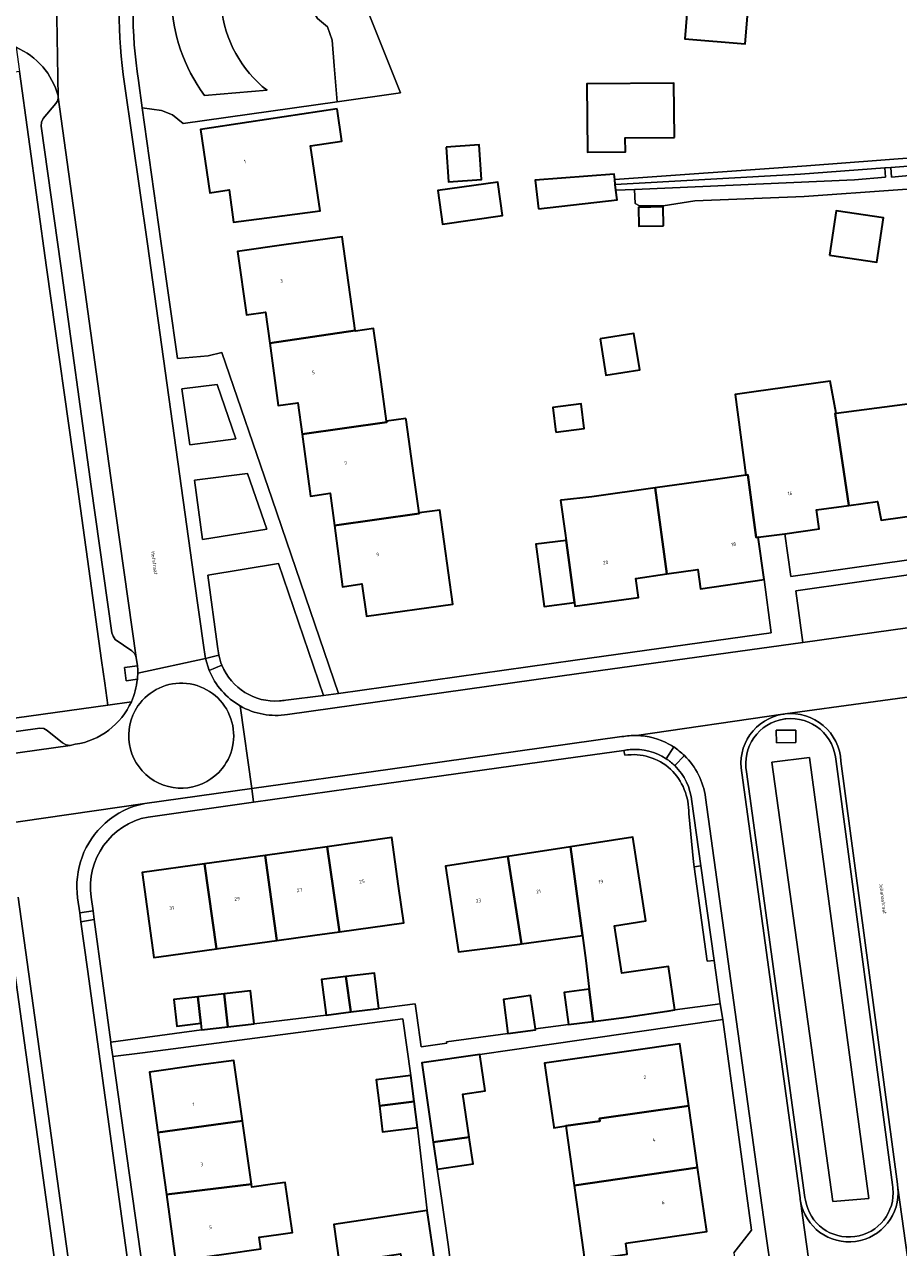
# Model space of a CAD drawing. Header units: metres. Extents: x 201541 to 204988, y 387833 to 394342.
# Tile 162 of 214: x 203321 to 203410, y 391866 to 391991. Entities that reach past the tile are written whole.
import ezdxf
from ezdxf.enums import TextEntityAlignment as Align

# ---------------------------------------------------------------- set-up
doc = ezdxf.new("R2010")
doc.units = ezdxf.units.M
doc.layers.get('Defpoints').update_dxf_attribs({"lineweight": 25})
for name, color, linetype, lineweight in [('B-WE-GR-BEPLANTING_CULTUUR_BODEMBEDEKKER-GV', 90, 'Continuous', 18), ('B-WE-GR-BEPLANTING_CULTUUR_HEESTERS-GV', 90, 'Continuous', 18), ('B-WE-GR-GROENVOORZIENING-GV', 80, 'Continuous', 18), ('B-WE-OG-BEBOUWING-GV', 7, 'Continuous', 35), ('B-WE-OG-BEBOUWING-T18', 10, 'Continuous', 18), ('B-WE-OG-TERREIN_CULTUURSCHEIDING-GV', 7, 'Continuous', 18), ('B-WE-OG-TERREIN_ERF-GV', 7, 'Continuous', 18), ('B-WE-VH-ONVERHARD-GV', 252, 'Continuous', 18), ('B-WE-VH-VERHARDING_ASFALT-GV', 252, 'Continuous', 18), ('B-WE-VH-VERHARDING_BETONSTRAATSTEEN-GV', 252, 'Continuous', 18), ('B-WE-VH-VERHARDING_HALFVERHARDING_GRIND-GV', 252, 'Continuous', 18), ('B-WE-VH-VERHARDING_OPEN-GV', 252, 'Continuous', 18), ('B-WE-VH-VERHARDING_TEGEL-GV', 252, 'Continuous', 18)]:
    doc.layers.add(name, color=color, linetype=linetype, lineweight=lineweight)
doc.styles.add('NLCS-ISO-M200-T18', font='NLCS-ISO.ttf', dxfattribs={"height": 0.36})

msp = doc.modelspace()

# ---------------------------------------------------------------- linework, layer by layer
at = {"layer": 'B-WE-GR-BEPLANTING_CULTUUR_BODEMBEDEKKER-GV'}
for points in [[(203337.25, 391953.887), (203338.059, 391948.194), (203342.749, 391948.812), (203340.876, 391954.33)], [(203339.369, 391938.524), (203345.935, 391939.592), (203343.957, 391945.264), (203338.545, 391944.601)], [(203413.2, 391929.81), (203412.304, 391935.071), (203399.863, 391933.317), (203400.568, 391928.038)]]:
    msp.add_lwpolyline(points, close=True, dxfattribs=at)
for points in [[(203347.86, 391922.147), (203351.695, 391922.623), (203347.114, 391936.084), (203339.91, 391934.91)], [(203339.91, 391934.91), (203340.911, 391927.608)]]:
    msp.add_lwpolyline(points, dxfattribs=at)
for points in [[(203340.911, 391927.608, 0.0361896), (203341.026, 391926.752)], [(203341.026, 391926.752, 0.0453437), (203341.343, 391925.718)], [(203341.343, 391925.718, 0.3230499), (203347.218, 391922.067)], [(203347.218, 391922.067, 0.0272276), (203347.86, 391922.147)]]:
    msp.add_lwpolyline(points, format="xyb", dxfattribs=at)
at = {"layer": 'B-WE-GR-BEPLANTING_CULTUUR_HEESTERS-GV'}
msp.add_lwpolyline([(203337.595, 392018.301), (203337.487, 392017.913), (203335.496, 392010.603), (203340.644, 392008.821), (203339.668, 392004.431), (203347.728, 392002.21), (203348.51, 391995.959), (203351.101, 391991.682), (203352.129, 391990.819), (203352.592, 391989.46), (203352.794, 391986.844), (203353.093, 391983.19), (203359.549, 391984.101), (203353.201, 392000), (203349.667, 392009.013), (203349.371, 392009.594), (203348.261, 392011.617), (203346.952, 392013.428), (203345.34, 392015.139), (203343.124, 392016.548), (203341.714, 392017.353), (203339.8, 392017.856)], close=True, dxfattribs=at)
at = {"layer": 'B-WE-GR-GROENVOORZIENING-GV'}
msp.add_lwpolyline([(203435.285, 391979.266), (203400.974, 391976.661), (203381.405, 391975.24), (203381.463, 391974.742), (203400.357, 391975.781), (203408.961, 391976.444), (203409.552, 391976.49), (203439.109, 391978.769), (203463.143, 391981.087), (203467.47, 391981.492), (203468.032, 391981.523), (203468.053, 391981.307), (203469.831, 391981.577), (203469.806, 391981.729), (203469.725, 391982.224), (203451.977, 391980.679), (203451.973, 391980.482), (203451.664, 391980.452), (203449.396, 391980.235), (203446.768, 391979.983), (203438.932, 391979.233), (203438.71, 391979.235)], close=True, dxfattribs=at)
at = {"layer": 'B-WE-OG-BEBOUWING-GV'}
for points in [[(203395.787, 391997.032), (203395.348, 391997.067), (203395.833, 392003.008), (203395.405, 392003.043), (203395.37, 392002.614), (203389.639, 392003.082), (203388.557, 391989.595), (203394.697, 391989.094), (203395.097, 391993.996), (203395.312, 391996.629), (203395.751, 391996.593)], [(203387.49, 391979.551), (203387.441, 391985.091), (203378.546, 391985.012), (203378.61, 391978.041), (203382.492, 391978.077), (203382.479, 391979.507)], [(203353.089, 391982.448), (203344.098, 391981.106), (203339.153, 391980.368), (203340.12, 391973.883), (203342.092, 391974.191), (203342.531, 391970.888), (203347.487, 391971.547), (203351.37, 391972.063), (203350.383, 391978.681), (203353.579, 391979.158)], [(203364.204, 391978.549), (203364.454, 391975.025), (203367.833, 391975.264), (203367.583, 391978.789)], [(203373.636, 391972.249), (203381.645, 391973.182), (203381.53, 391974.164), (203381.463, 391974.742), (203381.405, 391975.24), (203381.342, 391975.781), (203373.293, 391975.194)], [(203369.516, 391974.754), (203369.484, 391974.984), (203363.358, 391974.119), (203363.841, 391970.703), (203369.961, 391971.567)], [(203386.378, 391970.538), (203386.337, 391972.459), (203383.835, 391972.405), (203383.876, 391970.484)], [(203403.314, 391967.552), (203408.138, 391966.825), (203408.817, 391971.335), (203403.993, 391972.061)], [(203354.945, 391959.865), (203353.6, 391969.422), (203347.894, 391968.619), (203342.944, 391967.922), (203343.856, 391961.444), (203345.8, 391961.72), (203346.228, 391958.562)], [(203349.53, 391949.268), (203358.158, 391950.519), (203358.146, 391950.603), (203357.475, 391955.373), (203356.816, 391960.059), (203354.955, 391959.797), (203354.945, 391959.865), (203346.228, 391958.562), (203347.089, 391952.204), (203349.094, 391952.476)], [(203379.903, 391958.999), (203380.492, 391955.285), (203383.954, 391955.834), (203383.365, 391959.548)], [(203398.753, 391939.127), (203402.247, 391939.619), (203401.975, 391941.548), (203405.273, 391942.009), (203403.898, 391951.385), (203403.967, 391951.394), (203403.385, 391954.688), (203395.6, 391953.581), (203393.697, 391953.31), (203394.776, 391945.109), (203394.972, 391945.137), (203395.811, 391938.733), (203396.023, 391938.761)], [(203375.411, 391949.487), (203378.291, 391949.844), (203377.98, 391952.36), (203375.1, 391952.004)], [(203403.967, 391951.394), (203403.898, 391951.385), (203405.273, 391942.009), (203408.203, 391942.418), (203408.56, 391940.503), (203414.849, 391941.386), (203413.291, 391952.594), (203413.072, 391952.566)], [(203360.107, 391950.879), (203358.146, 391950.603), (203358.158, 391950.519), (203349.53, 391949.268), (203350.386, 391942.965), (203352.378, 391943.247), (203352.811, 391939.954), (203361.469, 391941.195), (203361.463, 391941.24), (203360.927, 391945.047), (203360.127, 391950.736)], [(203396.023, 391938.761), (203395.811, 391938.733), (203394.972, 391945.137), (203394.776, 391945.109), (203391.924, 391944.701), (203385.537, 391943.794), (203386.707, 391935.024), (203389.874, 391935.48), (203390.157, 391933.518), (203396.644, 391934.452)], [(203375.882, 391942.552), (203376.339, 391939.176), (203376.441, 391938.421), (203376.675, 391936.695), (203377.296, 391932.106), (203377.345, 391931.741), (203383.838, 391932.62), (203383.563, 391934.572), (203386.707, 391935.024), (203385.537, 391943.794), (203379.073, 391942.877), (203375.964, 391942.559)], [(203361.463, 391941.24), (203361.469, 391941.195), (203352.811, 391939.954), (203353.631, 391933.719), (203355.599, 391934.007), (203356.076, 391930.712), (203364.884, 391931.952), (203363.574, 391941.537)], [(203376.441, 391938.421), (203373.345, 391938.061), (203374.22, 391931.695), (203377.296, 391932.106), (203376.675, 391936.695)], [(203353.328, 391898.53), (203352.077, 391907.204), (203345.745, 391906.319), (203346.941, 391897.639), (203350.832, 391898.181)], [(203353.328, 391898.53), (203359.89, 391899.447), (203359.369, 391903.174), (203358.678, 391908.126), (203352.077, 391907.204)], [(203376.903, 391907.203), (203370.517, 391906.213), (203371.9, 391897.285), (203378.116, 391898.154)], [(203378.449, 391895.589), (203378.811, 391892.657), (203379.215, 391889.381), (203382.603, 391889.821), (203386.7, 391890.43), (203386.747, 391890.437), (203387.548, 391890.556), (203386.889, 391894.996), (203386.4, 391894.923), (203382.12, 391894.288), (203381.372, 391899.136), (203384.568, 391899.626), (203383.248, 391908.186), (203376.903, 391907.203), (203378.116, 391898.154), (203378.46, 391895.59)], [(203345.745, 391906.319), (203339.573, 391905.457), (203340.785, 391896.779), (203341.008, 391896.81), (203346.941, 391897.639)], [(203364.896, 391900.283), (203365.487, 391896.465), (203371.731, 391897.263), (203371.9, 391897.285), (203370.517, 391906.213), (203364.131, 391905.224)], [(203334.918, 391895.959), (203340.785, 391896.779), (203339.573, 391905.457), (203333.205, 391904.567), (203334.418, 391895.889)], [(203354.508, 391890.35), (203353.988, 391893.961), (203351.517, 391893.658), (203351.961, 391890.035)], [(203357.349, 391890.702), (203356.916, 391894.32), (203353.988, 391893.961), (203354.508, 391890.35)], [(203338.901, 391891.907), (203339.202, 391889.192), (203339.276, 391888.532), (203341.957, 391888.835), (203341.583, 391892.204)], [(203344.637, 391889.138), (203344.269, 391892.501), (203341.583, 391892.204), (203341.957, 391888.835)], [(203376.678, 391889.052), (203379.215, 391889.381), (203378.811, 391892.657), (203376.235, 391892.334)], [(203338.901, 391891.907), (203336.43, 391891.633), (203336.735, 391888.912), (203339.202, 391889.192)], [(203373.314, 391888.616), (203372.823, 391892.013), (203370.052, 391891.611), (203370.512, 391888.145), (203373.326, 391888.531)], [(203376.403, 391878.719), (203379.874, 391879.222), (203379.836, 391879.481), (203388.944, 391880.779), (203388.026, 391887.109), (203383.078, 391886.391), (203374.495, 391885.146), (203374.243, 391885.109), (203374.519, 391883.206), (203375.185, 391878.616), (203375.195, 391878.544)], [(203362.901, 391877.068), (203366.565, 391877.59), (203365.93, 391881.961), (203368.181, 391882.287), (203367.642, 391886.006), (203361.724, 391885.154)], [(203338.938, 391884.905), (203333.957, 391884.215), (203334.811, 391878.045), (203343.433, 391879.251), (203342.548, 391885.405)], [(203360.955, 391881.212), (203360.628, 391883.861), (203357.078, 391883.422), (203357.406, 391880.767)], [(203360.955, 391881.212), (203357.406, 391880.767), (203357.732, 391878.125), (203361.283, 391878.564)], [(203388.944, 391880.779), (203379.836, 391879.481), (203379.874, 391879.222), (203376.403, 391878.719), (203377.251, 391872.663), (203389.856, 391874.488)], [(203343.433, 391879.251), (203334.811, 391878.045), (203335.687, 391871.715), (203344.361, 391872.796), (203343.473, 391878.973)], [(203366.565, 391877.59), (203362.901, 391877.068), (203363.301, 391874.321), (203366.962, 391874.854), (203366.608, 391877.291)], [(203382.524, 391866.758), (203385.854, 391867.241), (203390.802, 391867.959), (203389.856, 391874.488), (203377.251, 391872.663), (203377.286, 391872.413), (203378.204, 391865.861), (203378.322, 391865.021), (203382.682, 391865.631)], [(203341.552, 391865.659), (203345.313, 391866.179), (203345.142, 391867.368), (203347.339, 391867.671), (203348.542, 391867.844), (203348.511, 391868.062), (203347.806, 391872.965), (203346.521, 391872.78), (203344.407, 391872.476), (203344.361, 391872.796), (203335.687, 391871.715), (203336.619, 391864.977)], [(203363.137, 391864.398), (203362.289, 391870.092), (203352.746, 391868.686), (203353.287, 391864.78), (203357.037, 391865.309), (203359.547, 391865.663), (203359.797, 391863.919)]]:
    msp.add_lwpolyline(points, close=True, dxfattribs=at)
at = {"layer": 'B-WE-OG-TERREIN_CULTUURSCHEIDING-GV'}
for points in [[(203332.843, 391985.345), (203333.23, 391982.563), (203335.193, 391982.288), (203336.297, 391981.86), (203337.394, 391980.976), (203353.093, 391983.19), (203352.794, 391986.844), (203352.592, 391989.46), (203352.129, 391990.819), (203351.101, 391991.682), (203348.51, 391995.959), (203347.728, 392002.21), (203339.668, 392004.431), (203340.644, 392008.821), (203335.496, 392010.603), (203333.94, 392004.889), (203333.34, 392002.458), (203332.873, 392000)], [(203345.948, 391984.349), (203339.56, 391983.837)], [(203339.56, 391983.837), (203345.948, 391984.349)], [(203409.728, 391872.7), (203403.97, 391915.881)], [(203403.97, 391915.881), (203409.728, 391872.7)], [(203410.222, 391872.777), (203404.468, 391915.926)], [(203394.348, 391914.748), (203400.309, 391871.379)], [(203394.842, 391914.828), (203400.805, 391871.439)], [(203400.805, 391871.439), (203394.842, 391914.828)]]:
    msp.add_lwpolyline(points, dxfattribs=at)
for points in [[(203339.56, 391983.837, -0.3124194), (203339.017, 392003.442)], [(203339.017, 392003.442, 0.3124194), (203339.56, 391983.837)], [(203344.221, 392002.069, 0.4281525), (203345.948, 391984.349)], [(203345.948, 391984.349, -0.4281525), (203344.221, 392002.069)], [(203332.873, 392000, 0.0796996), (203332.843, 391985.345)], [(203398.784, 391920.746, 0.0084598), (203398.552, 391920.714)], [(203404.468, 391915.926, 0.433371), (203398.784, 391920.746)], [(203398.552, 391920.714, 0.4204385), (203394.348, 391914.748)], [(203398.63, 391920.22, 0.4211053), (203394.842, 391914.828)], [(203394.842, 391914.828, -0.4211053), (203398.63, 391920.22)], [(203398.843, 391920.249, 0.0144559), (203398.63, 391920.22)], [(203398.63, 391920.22, -0.0144559), (203398.843, 391920.249)], [(203403.97, 391915.881, 0.4344497), (203398.843, 391920.249)], [(203398.843, 391920.249, -0.4344497), (203403.97, 391915.881)], [(203400.352, 391871.066, 0.967228), (203410.272, 391872.417)], [(203400.845, 391871.15, 0.9672977), (203409.775, 391872.366)], [(203409.775, 391872.366, -0.9672977), (203400.845, 391871.15)], [(203409.775, 391872.366, 0.0155059), (203409.728, 391872.7)], [(203409.728, 391872.7, -0.0155059), (203409.775, 391872.366)], [(203410.272, 391872.417, 0.0163513), (203410.222, 391872.777)], [(203400.309, 391871.379, 0.0161093), (203400.352, 391871.066)], [(203400.805, 391871.439, 0.0140506), (203400.845, 391871.15)], [(203400.845, 391871.15, -0.0140506), (203400.805, 391871.439)]]:
    msp.add_lwpolyline(points, format="xyb", dxfattribs=at)
for points in [[(203463.143, 391981.087), (203439.109, 391978.769), (203409.552, 391976.49), (203409.63, 391975.498), (203421.201, 391976.569), (203440.285, 391977.858), (203463.17, 391980.784)], [(203408.961, 391976.444), (203400.357, 391975.781), (203381.463, 391974.742), (203381.53, 391974.164), (203383.425, 391974.247), (203405.845, 391975.232), (203409.002, 391975.496)], [(203397.894, 391917.799), (203397.882, 391919.086), (203399.863, 391919.105), (203399.875, 391917.818)], [(203403.646, 391871.015), (203407.314, 391871.334), (203401.253, 391916.313), (203397.425, 391915.834)], [(203403.646, 391871.015), (203397.425, 391915.834), (203401.253, 391916.313), (203407.314, 391871.334)]]:
    msp.add_lwpolyline(points, close=True, dxfattribs=at)
at = {"layer": 'B-WE-OG-TERREIN_ERF-GV'}
for points in [[(203395.405, 392003.043), (203395.833, 392003.008), (203395.348, 391997.067), (203395.787, 391997.032), (203395.751, 391996.593), (203395.312, 391996.629), (203395.097, 391993.996), (203394.697, 391989.094), (203388.557, 391989.595), (203389.639, 392003.082), (203395.37, 392002.614)], [(203387.49, 391979.551), (203382.479, 391979.507), (203382.492, 391978.077), (203378.61, 391978.041), (203378.546, 391985.012), (203387.441, 391985.091)], [(203351.37, 391972.063), (203347.487, 391971.547), (203342.531, 391970.888), (203342.092, 391974.191), (203340.12, 391973.883), (203339.153, 391980.368), (203344.098, 391981.106), (203353.089, 391982.448), (203353.579, 391979.158), (203350.383, 391978.681)], [(203364.204, 391978.549), (203367.583, 391978.789), (203367.833, 391975.264), (203364.454, 391975.025)], [(203369.484, 391974.984), (203369.516, 391974.754), (203369.961, 391971.567), (203363.841, 391970.703), (203363.358, 391974.119)], [(203386.378, 391970.538), (203383.876, 391970.484), (203383.835, 391972.405), (203386.337, 391972.459)], [(203403.314, 391967.552), (203403.993, 391972.061), (203408.817, 391971.335), (203408.138, 391966.825)], [(203358.146, 391950.603), (203360.107, 391950.879), (203360.127, 391950.736), (203360.927, 391945.047), (203361.463, 391941.24), (203363.574, 391941.537), (203364.884, 391931.952), (203356.076, 391930.712), (203355.599, 391934.007), (203353.631, 391933.719), (203352.811, 391939.954), (203352.378, 391943.247), (203350.386, 391942.965), (203349.53, 391949.268), (203349.094, 391952.476), (203347.089, 391952.204), (203346.228, 391958.562), (203345.8, 391961.72), (203343.856, 391961.444), (203342.944, 391967.922), (203347.894, 391968.619), (203353.6, 391969.422), (203354.945, 391959.865), (203354.955, 391959.797), (203356.816, 391960.059), (203357.475, 391955.373)], [(203379.903, 391958.999), (203383.365, 391959.548), (203383.954, 391955.834), (203380.492, 391955.285)], [(203375.411, 391949.487), (203375.1, 391952.004), (203377.98, 391952.36), (203378.291, 391949.844)], [(203350.832, 391898.181), (203346.941, 391897.639), (203341.008, 391896.81), (203340.785, 391896.779), (203334.918, 391895.959), (203334.418, 391895.889), (203333.205, 391904.567), (203339.573, 391905.457), (203345.745, 391906.319), (203352.077, 391907.204), (203358.678, 391908.126), (203359.369, 391903.174), (203359.89, 391899.447), (203353.328, 391898.53)], [(203377.251, 391872.663), (203376.403, 391878.719), (203375.195, 391878.544), (203375.185, 391878.616), (203374.519, 391883.206), (203374.243, 391885.109), (203374.495, 391885.146), (203383.078, 391886.391), (203388.026, 391887.109), (203388.944, 391880.779), (203389.856, 391874.488), (203390.802, 391867.959), (203385.854, 391867.241), (203382.524, 391866.758), (203382.682, 391865.631), (203378.322, 391865.021), (203378.204, 391865.861), (203377.286, 391872.413)], [(203345.313, 391866.179), (203341.552, 391865.659), (203336.619, 391864.977), (203335.687, 391871.715), (203334.811, 391878.045), (203333.957, 391884.215), (203338.938, 391884.905), (203342.548, 391885.405), (203343.433, 391879.251), (203343.473, 391878.973), (203344.361, 391872.796), (203344.407, 391872.476), (203346.521, 391872.78), (203347.806, 391872.965), (203348.511, 391868.062), (203348.542, 391867.844), (203347.339, 391867.671), (203345.142, 391867.368)]]:
    msp.add_lwpolyline(points, close=True, dxfattribs=at)
for points in [[(203353.201, 392000), (203359.549, 391984.101), (203353.093, 391983.19), (203337.394, 391980.976), (203336.297, 391981.86), (203335.193, 391982.288), (203333.23, 391982.563), (203335.126, 391968.952), (203336.818, 391957.011), (203339.929, 391957.266), (203341.334, 391957.622), (203346.471, 391942.646), (203353.227, 391922.839), (203377.373, 391926.237), (203397.359, 391929.014), (203396.644, 391934.452), (203390.157, 391933.518), (203389.874, 391935.48), (203386.707, 391935.024), (203383.563, 391934.572), (203383.838, 391932.62), (203377.345, 391931.741), (203377.296, 391932.106), (203374.22, 391931.695), (203373.345, 391938.061), (203376.441, 391938.421), (203376.339, 391939.176), (203375.882, 391942.552), (203375.964, 391942.559), (203379.073, 391942.877), (203385.537, 391943.794), (203391.924, 391944.701), (203394.776, 391945.109), (203393.697, 391953.31), (203395.6, 391953.581), (203403.385, 391954.688), (203403.967, 391951.394), (203413.072, 391952.566)], [(203323.472, 391966.295), (203320.705, 391986.259), (203315.135, 391985.486), (203291.328, 391982.238), (203296.586, 391945.613), (203293.366, 391945.602), (203292.376, 391953.92), (203288.296, 391981.759), (203251.632, 391976.811), (203243.106, 391975.589)], [(203419.833, 391974.88), (203400.71, 391973.532), (203389.569, 391973.07), (203386.333, 391972.571), (203383.92, 391972.564), (203383.488, 391972.797), (203383.425, 391974.247), (203381.53, 391974.164), (203381.645, 391973.182), (203373.636, 391972.249), (203373.293, 391975.194), (203381.342, 391975.781), (203381.405, 391975.24), (203400.974, 391976.661), (203435.285, 391979.266)], [(203241.731, 391973.515), (203245.717, 391944.487), (203250.447, 391910.524), (203274.269, 391913.923), (203329.711, 391921.653), (203329.402, 391923.873), (203329.078, 391926.201), (203326.613, 391943.906), (203323.472, 391966.295)], [(203414.849, 391941.386), (203408.56, 391940.503), (203408.203, 391942.418), (203405.273, 391942.009), (203401.975, 391941.548), (203402.247, 391939.619), (203398.753, 391939.127), (203399.364, 391934.779), (203444.132, 391941.09)], [(203382.436, 391916.53), (203382.341, 391917.026), (203375.207, 391916.034), (203358.133, 391913.662), (203344.582, 391911.75), (203333.825, 391910.232)], [(203339.276, 391888.532), (203339.202, 391889.192), (203336.735, 391888.912), (203336.43, 391891.633), (203338.901, 391891.907), (203341.583, 391892.204), (203344.269, 391892.501), (203344.637, 391889.138), (203351.961, 391890.035), (203351.517, 391893.658), (203353.988, 391893.961), (203356.916, 391894.32), (203357.349, 391890.702), (203361.058, 391891.162), (203361.222, 391889.988), (203361.668, 391886.793), (203364.269, 391887.156), (203364.251, 391887.286), (203370.512, 391888.145), (203370.052, 391891.611), (203372.823, 391892.013), (203373.314, 391888.616), (203376.678, 391889.052), (203376.235, 391892.334), (203378.811, 391892.657), (203378.449, 391895.589), (203378.46, 391895.59), (203378.116, 391898.154), (203371.9, 391897.285), (203371.731, 391897.263), (203365.487, 391896.465), (203364.896, 391900.283), (203364.131, 391905.224), (203370.517, 391906.213), (203376.903, 391907.203), (203383.248, 391908.186), (203384.568, 391899.626), (203381.372, 391899.136), (203382.12, 391894.288), (203386.4, 391894.923), (203386.889, 391894.996), (203387.548, 391890.556), (203392.17, 391891.172), (203391.545, 391895.613), (203390.833, 391895.518), (203389.501, 391905.163), (203389.431, 391905.668), (203388.953, 391910.578)], [(203328.022, 391902.07), (203328.212, 391900.661), (203328.332, 391899.767), (203330.015, 391887.284), (203332.994, 391887.685), (203339.276, 391888.532)], [(203333.005, 391801.676), (203332.707, 391803.753), (203331.897, 391809.389), (203324.579, 391862.858), (203319.187, 391901.945)], [(203353.287, 391864.78), (203352.746, 391868.686), (203362.289, 391870.092), (203361.283, 391878.564), (203357.732, 391878.125), (203357.406, 391880.767), (203357.078, 391883.422), (203360.628, 391883.861), (203359.809, 391889.632), (203333.238, 391886.191), (203330.232, 391885.795), (203333.342, 391863.52)], [(203393.545, 391865.793), (203395.352, 391868.08), (203392.415, 391889.575), (203374.234, 391886.956), (203367.642, 391886.006), (203368.181, 391882.287), (203365.93, 391881.961), (203366.565, 391877.59), (203366.608, 391877.291), (203366.962, 391874.854), (203363.301, 391874.321), (203363.769, 391871.106), (203364.456, 391866.388), (203364.445, 391866.387), (203364.656, 391864.723)]]:
    msp.add_lwpolyline(points, dxfattribs=at)
for points in [[(203387.091, 391915.116, 0.2253062), (203382.436, 391916.53)], [(203388.953, 391910.578, 0.2082274), (203387.091, 391915.116)], [(203333.825, 391910.232, 0.4025473), (203328.022, 391902.07)]]:
    msp.add_lwpolyline(points, format="xyb", dxfattribs=at)
at = {"layer": 'B-WE-VH-ONVERHARD-GV'}
msp.add_lwpolyline([(203390.188, 391905.258), (203389.501, 391905.163), (203390.833, 391895.518), (203391.545, 391895.613)], close=True, dxfattribs=at)
at = {"layer": 'B-WE-VH-VERHARDING_ASFALT-GV'}
for points in [[(203331.466, 392000), (203331.949, 392002.646), (203332.575, 392005.262), (203336.181, 392018.334), (203332.238, 392019.526), (203329.474, 392020.361), (203325.742, 392006.669), (203325.057, 392003.724), (203324.52, 392000.75), (203324.456, 392000.373), (203324.374, 392000), (203324.652, 391983.664), (203326.972, 391966.975), (203330.13, 391944.079), (203332.619, 391926.492), (203332.731, 391925.646), (203332.747, 391925.523)], [(203324.636, 391983.778), (203324.645, 391983.721), (203324.652, 391983.664), (203324.374, 392000)], [(203333.756, 391968.678), (203331.421, 391985.019)], [(203339.537, 391927.287), (203338.497, 391934.727), (203333.756, 391968.678)], [(203416.721, 391923.282), (203425.25, 391924.475), (203424.284, 391931.376), (203419.619, 391930.711), (203413.2, 391929.81), (203400.568, 391928.038)], [(203400.568, 391928.038), (203377.742, 391924.856), (203348.025, 391920.682)], [(203340.049, 391925.187), (203339.675, 391926.394), (203332.761, 391924.887)], [(203332.761, 391924.887), (203339.675, 391926.394)], [(203398.784, 391920.746), (203415.714, 391923.052)], [(203415.714, 391923.052), (203398.784, 391920.746)], [(203333.494, 391911.619), (203344.388, 391913.141), (203343.209, 391921.568)], [(203343.209, 391921.568), (203344.388, 391913.141), (203358.518, 391915.114), (203382.127, 391918.427)], [(203383.64, 391918.547), (203398.552, 391920.714)], [(203398.552, 391920.714), (203383.64, 391918.547)], [(203326.399, 391917.647), (203325.863, 391917.53), (203274.592, 391910.367), (203254.451, 391907.546), (203255.531, 391900.65), (203266.448, 391902.204), (203311.964, 391908.581)], [(203404.468, 391915.926), (203410.222, 391872.777)], [(203400.309, 391871.379), (203394.348, 391914.748)], [(203390.657, 391912.234), (203396.714, 391868.44), (203397.476, 391862.99)], [(203313.022, 391908.659), (203333.494, 391911.619)], [(203333.494, 391911.619), (203313.022, 391908.659)], [(203320.575, 391902.042), (203325.939, 391863.261), (203328.836, 391842.15), (203334.757, 391842.961), (203332.695, 391858.022), (203332.678, 391858.148), (203327.645, 391894.724), (203326.972, 391899.555), (203326.844, 391900.47), (203326.634, 391901.977)], [(203410.272, 391872.417), (203412.446, 391856.796)], [(203412.446, 391856.796), (203410.272, 391872.417)], [(203400.352, 391871.066), (203402.543, 391855.215)], [(203402.543, 391855.215), (203400.352, 391871.066)]]:
    msp.add_lwpolyline(points, dxfattribs=at)
for points in [[(203331.421, 391985.019, -0.075629), (203331.466, 392000)], [(203320.361, 391988.739, -0.2303704), (203324.636, 391983.778)], [(203339.675, 391926.394, -0.0311308), (203339.537, 391927.287)], [(203332.761, 391924.887, -0.0196017), (203332.723, 391924.274)], [(203332.747, 391925.523, -0.0218645), (203332.761, 391924.887)], [(203343.209, 391921.568, -0.1676789), (203340.049, 391925.187)], [(203332.723, 391924.274, -0.0798305), (203332.11, 391921.988)], [(203332.778, 391921.555, -1.0376834), (203341.379, 391915.181)], [(203332.11, 391921.988, -0.2555249), (203326.399, 391917.647)], [(203341.379, 391915.181, -0.9629894), (203332.778, 391921.555)], [(203348.025, 391920.682, -0.1708577), (203343.209, 391921.568)], [(203398.552, 391920.714, -0.0084598), (203398.784, 391920.746)], [(203398.784, 391920.746, -0.433371), (203404.468, 391915.926)], [(203394.348, 391914.748, -0.4204385), (203398.552, 391920.714)], [(203382.127, 391918.427, -0.0527011), (203383.64, 391918.547)], [(203383.64, 391918.547, -0.1189804), (203386.932, 391917.663)], [(203386.932, 391917.663, -0.0206059), (203387.418, 391917.373)], [(203387.418, 391917.373, -0.049073), (203388.517, 391916.495)], [(203388.517, 391916.495, -0.1687517), (203390.657, 391912.234)], [(203329.455, 391909.615, -0.1332047), (203333.494, 391911.619)], [(203326.634, 391901.977, -0.2510662), (203329.455, 391909.615)], [(203410.272, 391872.417, -0.967228), (203400.352, 391871.066)], [(203410.222, 391872.777, -0.0163513), (203410.272, 391872.417)], [(203400.352, 391871.066, -0.0161093), (203400.309, 391871.379)]]:
    msp.add_lwpolyline(points, format="xyb", dxfattribs=at)
at = {"layer": 'B-WE-VH-VERHARDING_BETONSTRAATSTEEN-GV'}
for points in [[(203324.426, 391983.014), (203323.126, 391981.465), (203322.944, 391981.105), (203322.909, 391980.704), (203324.915, 391966.457), (203328.023, 391943.926), (203330.11, 391929.017), (203330.255, 391928.664), (203330.474, 391928.351), (203332.171, 391927.192), (203332.471, 391926.89), (203332.545, 391926.691), (203332.619, 391926.492), (203330.13, 391944.079), (203326.972, 391966.975), (203324.652, 391983.664), (203324.605, 391983.315)], [(203256.296, 391909.606), (203255.14, 391907.956), (203254.831, 391907.689), (203254.451, 391907.546), (203274.592, 391910.367), (203325.863, 391917.53), (203325.448, 391917.583), (203325.081, 391917.781), (203323.537, 391919.061), (203323.182, 391919.249), (203322.783, 391919.283), (203274.569, 391912.54), (203256.939, 391910.051), (203256.565, 391909.902)], [(203326.844, 391900.47), (203326.972, 391899.555), (203328.332, 391899.767), (203328.212, 391900.661)]]:
    msp.add_lwpolyline(points, close=True, dxfattribs=at)
for points in [[(203341.026, 391926.752), (203339.675, 391926.394), (203340.049, 391925.187)], [(203332.747, 391925.523), (203332.731, 391925.646), (203331.422, 391925.485), (203331.585, 391924.136), (203332.723, 391924.274)], [(203340.049, 391925.187), (203341.343, 391925.718)], [(203387.418, 391917.373), (203386.639, 391916.177)], [(203387.522, 391915.47), (203388.517, 391916.495)]]:
    msp.add_lwpolyline(points, dxfattribs=at)
for points in [[(203341.343, 391925.718, -0.0453437), (203341.026, 391926.752)], [(203332.723, 391924.274, 0.0196017), (203332.761, 391924.887)], [(203332.761, 391924.887, 0.0218645), (203332.747, 391925.523)], [(203341.379, 391915.181, 1.0376834), (203332.778, 391921.555)], [(203332.778, 391921.555, 0.9629894), (203341.379, 391915.181)], [(203388.517, 391916.495, 0.049073), (203387.418, 391917.373)], [(203386.639, 391916.177, -0.0484429), (203387.522, 391915.47)]]:
    msp.add_lwpolyline(points, format="xyb", dxfattribs=at)
at = {"layer": 'B-WE-VH-VERHARDING_HALFVERHARDING_GRIND-GV'}
for points in [[(203382.967, 391917.111, 0.0281391), (203382.341, 391917.026)], [(203386.639, 391916.177, 0.1666884), (203382.967, 391917.111)], [(203382.436, 391916.53, -0.2253062), (203387.091, 391915.116)], [(203387.522, 391915.47, 0.0484429), (203386.639, 391916.177)], [(203387.091, 391915.116, -0.2082274), (203388.953, 391910.578)], [(203389.264, 391911.823, 0.1782847), (203387.522, 391915.47)]]:
    msp.add_lwpolyline(points, format="xyb", dxfattribs=at)
for points in [[(203382.341, 391917.026), (203382.436, 391916.53)], [(203388.953, 391910.578), (203389.431, 391905.668), (203389.501, 391905.163), (203390.188, 391905.258), (203389.264, 391911.823)]]:
    msp.add_lwpolyline(points, dxfattribs=at)
at = {"layer": 'B-WE-VH-VERHARDING_OPEN-GV'}
msp.add_lwpolyline([(203397.894, 391917.799), (203399.875, 391917.818), (203399.863, 391919.105), (203397.882, 391919.086)], close=True, dxfattribs=at)
at = {"layer": 'B-WE-VH-VERHARDING_TEGEL-GV'}
for points in [[(203331.466, 392000, 0.075629), (203331.421, 391985.019)], [(203332.843, 391985.345, -0.0796996), (203332.873, 392000)], [(203324.636, 391983.778, 0.2303704), (203320.361, 391988.739)], [(203339.537, 391927.287, 0.0311308), (203339.675, 391926.394)], [(203341.026, 391926.752, -0.0361896), (203340.911, 391927.608)], [(203340.049, 391925.187, 0.1676789), (203343.209, 391921.568)], [(203347.218, 391922.067, -0.3230499), (203341.343, 391925.718)], [(203332.11, 391921.988, 0.0798305), (203332.723, 391924.274)], [(203347.86, 391922.147, -0.0272276), (203347.218, 391922.067)], [(203326.399, 391917.647, 0.2555249), (203332.11, 391921.988)], [(203343.209, 391921.568, 0.1708577), (203348.025, 391920.682)], [(203383.64, 391918.547, 0.0527011), (203382.127, 391918.427)], [(203386.932, 391917.663, 0.1189804), (203383.64, 391918.547)], [(203382.341, 391917.026, -0.0281391), (203382.967, 391917.111)], [(203382.967, 391917.111, -0.1666884), (203386.639, 391916.177)], [(203387.418, 391917.373, 0.0206059), (203386.932, 391917.663)], [(203390.657, 391912.234, 0.1687517), (203388.517, 391916.495)], [(203387.522, 391915.47, -0.1782847), (203389.264, 391911.823)], [(203333.494, 391911.619, 0.1332047), (203329.455, 391909.615)], [(203329.455, 391909.615, 0.2510662), (203326.634, 391901.977)], [(203328.022, 391902.07, -0.4025473), (203333.825, 391910.232)]]:
    msp.add_lwpolyline(points, format="xyb", dxfattribs=at)
for points in [[(203320.361, 391988.739), (203320.705, 391986.259), (203323.472, 391966.295), (203326.613, 391943.906), (203329.078, 391926.201), (203329.402, 391923.873), (203329.711, 391921.653), (203332.11, 391921.988)], [(203331.421, 391985.019), (203333.756, 391968.678), (203338.497, 391934.727), (203339.537, 391927.287)], [(203340.911, 391927.608), (203339.91, 391934.91), (203347.114, 391936.084), (203351.695, 391922.623), (203353.227, 391922.839), (203346.471, 391942.646), (203341.334, 391957.622), (203339.929, 391957.266), (203336.818, 391957.011), (203335.126, 391968.952), (203333.23, 391982.563), (203332.843, 391985.345)], [(203332.723, 391924.274), (203331.585, 391924.136), (203331.422, 391925.485), (203332.731, 391925.646), (203332.619, 391926.492), (203332.545, 391926.691), (203332.471, 391926.89), (203332.171, 391927.192), (203330.474, 391928.351), (203330.255, 391928.664), (203330.11, 391929.017), (203328.023, 391943.926), (203324.915, 391966.457), (203322.909, 391980.704), (203322.944, 391981.105), (203323.126, 391981.465), (203324.426, 391983.014), (203324.605, 391983.315), (203324.652, 391983.664)], [(203324.652, 391983.664), (203324.645, 391983.721), (203324.636, 391983.778)], [(203444.132, 391941.09), (203399.364, 391934.779), (203398.753, 391939.127), (203396.023, 391938.761), (203396.644, 391934.452), (203397.359, 391929.014), (203377.373, 391926.237), (203353.227, 391922.839), (203351.695, 391922.623), (203347.86, 391922.147)], [(203348.025, 391920.682), (203377.742, 391924.856), (203400.568, 391928.038), (203399.863, 391933.317), (203412.304, 391935.071)], [(203339.675, 391926.394), (203341.026, 391926.752)], [(203341.343, 391925.718), (203340.049, 391925.187)], [(203332.11, 391921.988), (203329.711, 391921.653), (203274.269, 391913.923), (203250.447, 391910.524), (203250.777, 391908.153)], [(203255.14, 391907.956), (203256.296, 391909.606), (203256.565, 391909.902), (203256.939, 391910.051), (203274.569, 391912.54), (203322.783, 391919.283), (203323.182, 391919.249), (203323.537, 391919.061), (203325.081, 391917.781), (203325.448, 391917.583), (203325.863, 391917.53), (203326.399, 391917.647)], [(203382.127, 391918.427), (203358.518, 391915.114), (203344.388, 391913.141), (203344.582, 391911.75), (203358.133, 391913.662), (203375.207, 391916.034), (203382.341, 391917.026)], [(203386.639, 391916.177), (203387.418, 391917.373)], [(203388.517, 391916.495), (203387.522, 391915.47)], [(203333.825, 391910.232), (203344.582, 391911.75), (203344.388, 391913.141), (203333.494, 391911.619)], [(203397.476, 391862.99), (203396.714, 391868.44), (203390.657, 391912.234)], [(203389.264, 391911.823), (203390.188, 391905.258), (203391.545, 391895.613), (203392.17, 391891.172), (203392.415, 391889.575), (203395.352, 391868.08), (203393.545, 391865.793), (203394.3, 391860.274), (203395.803, 391860.48), (203396.02, 391860.807), (203397.282, 391862.35), (203397.436, 391862.652), (203397.476, 391862.99)], [(203325.939, 391863.261), (203320.575, 391902.042)], [(203326.634, 391901.977), (203326.844, 391900.47), (203328.212, 391900.661), (203328.022, 391902.07)], [(203319.187, 391901.945), (203324.579, 391862.858), (203331.897, 391809.389), (203332.707, 391803.753), (203333.843, 391803.911), (203333.91, 391804.855)], [(203344.384, 391798.953), (203341.376, 391820.665), (203341.305, 391821.16), (203340.948, 391823.66), (203340.277, 391828.543), (203340.209, 391829.038), (203335.68, 391861.861), (203333.342, 391863.52), (203330.232, 391885.795), (203330.034, 391887.143), (203330.015, 391887.284), (203328.332, 391899.767), (203326.972, 391899.555), (203327.645, 391894.724), (203332.678, 391858.148), (203332.695, 391858.022)], [(203364.656, 391864.723), (203364.445, 391866.387), (203364.456, 391866.388), (203363.769, 391871.106), (203363.301, 391874.321), (203362.901, 391877.068), (203361.724, 391885.154), (203367.642, 391886.006), (203374.234, 391886.956), (203392.415, 391889.575), (203392.17, 391891.172), (203387.548, 391890.556), (203386.747, 391890.437), (203386.7, 391890.43), (203382.603, 391889.821), (203379.215, 391889.381), (203376.678, 391889.052), (203373.314, 391888.616), (203373.326, 391888.531), (203370.512, 391888.145), (203364.251, 391887.286), (203364.269, 391887.156), (203361.668, 391886.793), (203361.222, 391889.988), (203361.058, 391891.162), (203357.349, 391890.702), (203354.508, 391890.35), (203351.961, 391890.035), (203344.637, 391889.138), (203341.957, 391888.835), (203339.276, 391888.532), (203332.994, 391887.685), (203330.015, 391887.284), (203330.034, 391887.143), (203330.232, 391885.795), (203333.238, 391886.191), (203359.809, 391889.632), (203360.628, 391883.861), (203360.955, 391881.212), (203361.283, 391878.564), (203362.289, 391870.092), (203363.137, 391864.398)]]:
    msp.add_lwpolyline(points, dxfattribs=at)
for points in [[(203451.139, 391977.567), (203457.074, 391978.471), (203467.709, 391980), (203467.47, 391981.492), (203463.143, 391981.087), (203463.17, 391980.784), (203440.285, 391977.858), (203421.201, 391976.569), (203409.63, 391975.498), (203409.552, 391976.49), (203408.961, 391976.444), (203409.002, 391975.496), (203405.845, 391975.232), (203383.425, 391974.247), (203383.488, 391972.797), (203383.92, 391972.564), (203386.333, 391972.571), (203389.569, 391973.07), (203400.71, 391973.532), (203419.833, 391974.88), (203419.912, 391974.586), (203429.581, 391975.359), (203439.15, 391975.953), (203446.71, 391976.859)], [(203337.25, 391953.887), (203340.876, 391954.33), (203342.749, 391948.812), (203338.059, 391948.194)], [(203338.545, 391944.601), (203343.957, 391945.264), (203345.935, 391939.592), (203339.369, 391938.524)]]:
    msp.add_lwpolyline(points, close=True, dxfattribs=at)

# ---------------------------------------------------------------- texts
at = {"layer": 'B-WE-OG-BEBOUWING-T18', "style": 'NLCS-ISO-M200-T18'}
for s, rotation, p in [('1', 8.4, (203343.686, 391977.09)), ('3', 8, (203347.41, 391964.892)), ('5', 7.7, (203350.67, 391955.57)), ('7', 7.7, (203353.969, 391946.305)), ('16', 8, (203399.276, 391943.24)), ('18', 8.1, (203393.525, 391938.044)), ('9', 7.4, (203357.233, 391937.008)), ('20', 7.7, (203380.473, 391936.201)), ('25', 7.9, (203355.629, 391903.661)), ('19', 8.8, (203379.993, 391903.634)), ('29', 7.9, (203342.892, 391901.882)), ('27', 7.9, (203349.261, 391902.771)), ('21', 8.8, (203373.627, 391902.647)), ('31', 7.9, (203336.219, 391900.949)), ('23', 8.8, (203367.519, 391901.701)), ('2', 8.2, (203384.48, 391883.692)), ('1', 7.8, (203338.45, 391880.93)), ('4', 8.2, (203385.405, 391877.309)), ('3', 7.8, (203339.299, 391874.795)), ('6', 8.2, (203386.331, 391870.919)), ('5', 7.8, (203340.186, 391868.382))]:
    msp.add_text(s, height=0.36, rotation=rotation, dxfattribs=at).set_placement(p, align=Align.MIDDLE)
at = {"layer": 'Defpoints', "color": 250, "style": 'NLCS-ISO-M200-T18'}
for s, rotation, p in [('Hofstraat', 278, (203334.461, 391936.15)), ('Julianastraat', 277.1, (203408.756, 391901.9))]:
    msp.add_text(s, height=0.36, rotation=rotation, dxfattribs=at).set_placement(p, align=Align.MIDDLE)

doc.saveas('drawing.dxf')
